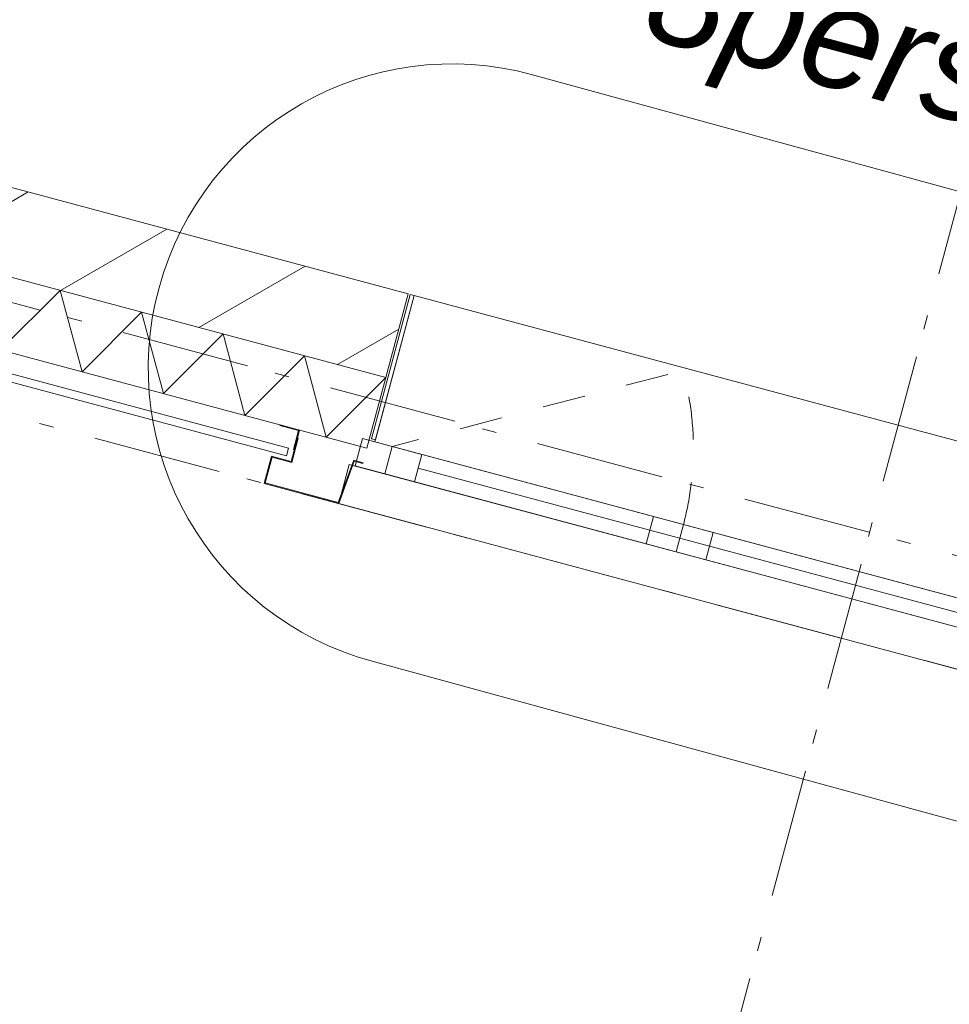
# Model space of a CAD drawing. Header units: millimetres. Extents: x -62314 to 79800, y -34032 to 28340.
# Tile 50 of 256: x 50949 to 53242, y -26558 to -24130. Entities that reach past the tile are written whole.
import ezdxf
from ezdxf.enums import TextEntityAlignment as Align

# ---------------------------------------------------------------- set-up
doc = ezdxf.new("R2010")
doc.units = ezdxf.units.MM
doc.header["$LTSCALE"] = 508
doc.header["$PDMODE"] = 1
doc.header["$PDSIZE"] = -2
doc.linetypes.add('Dash Style-1', pattern=[0.41664, 0.20828, -0.20836])
doc.linetypes.add('Dash Style-6', pattern=[1.04164, 0.625, -0.20828, 0.06943, -0.13893])
doc.layers.get('0').update_dxf_attribs({"lineweight": 0})
doc.layers.get('DEFPOINTS').update_dxf_attribs({"lineweight": 0})
for name, color, linetype, lineweight in [('(00) tekening-lijn draairichting', 7, 'Dash Style-1', 0), ('(00) tekening-stramien-algemeen', 7, 'Dash Style-6', 0), ('(00) tekening-verwijzing', 33, 'Fence_Line', 0), ('(00) tekst-ruimtenummer-algemeen', 8, 'Continuous', 0), ('(00) tekst-ruimtenummer-gradering', 8, 'Continuous', 0), ('(22) binnenwanden-X kalkzandsteen', 1, 'Continuous', 0), ('(42) binnenwandafwerkingen-R plaatmateriaal algemeen', 12, 'Continuous', 0), ('(__) constructies_materialen-K isolatie', 8, 'Continuous', 0), ('(__) constructies_materialen-Xh2 staalproducten', 1, 'Continuous', 0), ('Dimension', 7, 'Continuous', 0), ('None', 7, 'Continuous', 0)]:
    doc.layers.add(name, color=color, linetype=linetype, lineweight=lineweight)
doc.styles.add('Arial', font='Arial')
doc.styles.add('Arial Italic (italic)', font='Arial Italic')
doc.styles.add('Helvetica', font='Helvetica')
doc.linetypes.add('Fence_Line', pattern='A,0,[1,Fence_Line.shx,S=0.19685,R=0,X=0,Y=-0.441942],-5', length=5)
doc.dimstyles.new('KE __', dxfattribs={"dimtxt": 151.308594, "dimasz": 50.074463, "dimexe": 125, "dimexo": 500, "dimgap": 25, "dimtad": 1, "dimdec": 1, "dimtxsty": 'Helvetica', "dimblk": 'DOT', "dimblk1": 'DOT', "dimblk2": 'DOT', "dimcen": 0, "dimdle": 100, "dimazin": 0, "dimtfac": 0.8, "dimtdec": 1, "dimtix": 1, "dimtmove": 0, "dimatfit": 0, "dimldrblk": 'DOT', "dimfxl": 150, "dimfxlon": 1, "dimfrac": 2, "dimtolj": 1, "dimarcsym": 0})

# ---------------------------------------------------------------- blocks, each defined once
blk = doc.blocks.new('(00)-1-ruimtenummer-200')
at = {"layer": '(00) tekst-ruimtenummer-algemeen', "color": 17, "lineweight": 0, "transparency": 33554687}
blk.add_open_spline([(433.3, 618), (491.4, 618), (591.9, 600.3), (650, 569.8), (650, 420.4), (650, 271.1), (591.9, 240.5), (491.4, 222.9), (0, 222.9), (-491.4, 222.9), (-591.9, 240.5), (-650, 271.1), (-650, 420.4), (-650, 569.8), (-591.9, 600.3), (-491.4, 618), (-14.5, 618), (433.3, 618)], degree=2, knots=[0, 0, 0, 0.013296, 0.026591, 0.039887, 0.251662, 0.264958, 0.278253, 0.291549, 0.503324, 0.51662, 0.529915, 0.543211, 0.754986, 0.768281, 0.781577, 0.794873, 1, 1, 1], dxfattribs=at)
at = {"layer": 'None', "color": 7, "linetype": 'Continuous', "lineweight": 0}
blk.add_point((0, 0), dxfattribs=at)
at = {"layer": '(00) tekst-ruimtenummer-algemeen', "color": 17, "transparency": 33554687, "style": 'Arial'}
for tag, p in [('nummer', (0, 222.9)), ('naam', (0, -243.4)), ('oppervlak', (0, -709.7))]:
    blk.add_attdef(tag, text='', height=251.7, dxfattribs=at).set_placement(p, align=Align.BOTTOM_CENTER)
at = {"layer": '(00) tekst-ruimtenummer-gradering', "color": 17, "transparency": 33554687, "style": 'Arial Italic (italic)'}
blk.add_attdef('personen', text='', height=251.7, dxfattribs=at).set_placement((0, -875.5), align=Align.TOP_CENTER)
at = {"layer": 'None', "color": 0, "flags": 1}
blk.add_attdef('klasse', (-1353.2, -1667.8), '', height=251.7, dxfattribs=at)
blk = doc.blocks.new('_Dot')
at = {"color": 0, "linetype": 'ByBlock', "lineweight": -2}
blk.add_line((-0.5, 0), (-1, 0), dxfattribs=at)
at = {"color": 0, "linetype": 'ByBlock', "const_width": 0.5}
blk.add_lwpolyline([(-0.25, 0, 1), (0.25, 0, 1)], format="xyb", close=True, dxfattribs=at)
blk = doc.blocks.new('*D183')
at = {"layer": 'DEFPOINTS', "color": 0, "transparency": 33554687}
for p in [(9331.8, 150), (13331.8, 170), (13331.8, -2508.9)]:
    blk.add_point(p, dxfattribs=at)
at = {"layer": 'Dimension', "color": 0, "lineweight": -2, "transparency": 33554687}
for p, q in [((9331.8, -2358.9), (9331.8, -2633.9)), ((13331.8, -2358.9), (13331.8, -2633.9)), ((9381.9, -2508.9), (13281.8, -2508.9))]:
    blk.add_line(p, q, dxfattribs=at)
at = {"layer": 'Dimension', "color": 0, "lineweight": -2, "xscale": 50.07446289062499, "yscale": 50.07446289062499, "zscale": 50.07446289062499, "rotation": 180}
blk.add_blockref('_Dot', (9331.8, -2508.9), dxfattribs=at)
at = {"layer": 'Dimension', "color": 0, "lineweight": -2, "xscale": 50.07446289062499, "yscale": 50.07446289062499, "zscale": 50.07446289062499}
blk.add_blockref('_Dot', (13331.8, -2508.9), dxfattribs=at)
at = {"layer": 'Dimension', "color": 0, "lineweight": 0, "transparency": 33554687, "insert": (11331.8, -2408.2), "char_height": 151.31, "attachment_point": 5, "style": 'Helvetica'}
blk.add_mtext('\\A1;4000', dxfattribs=at)
blk = doc.blocks.new('*D184')
at = {"layer": 'DEFPOINTS', "color": 0, "transparency": 33554687}
for p in [(9331.8, 170), (6930, 0), (6930, -2508.9)]:
    blk.add_point(p, dxfattribs=at)
at = {"layer": 'Dimension', "color": 0, "lineweight": -2, "transparency": 33554687}
for p, q in [((6930, -2358.9), (6930, -2633.9)), ((9331.8, -2358.9), (9331.8, -2633.9)), ((9281.8, -2508.9), (6980.1, -2508.9))]:
    blk.add_line(p, q, dxfattribs=at)
at = {"layer": 'Dimension', "color": 0, "lineweight": -2, "xscale": 50.07446289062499, "yscale": 50.07446289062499, "zscale": 50.07446289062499, "rotation": 180}
blk.add_blockref('_Dot', (6930, -2508.9), dxfattribs=at)
at = {"layer": 'Dimension', "color": 0, "lineweight": -2, "xscale": 50.07446289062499, "yscale": 50.07446289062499, "zscale": 50.07446289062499}
blk.add_blockref('_Dot', (9331.8, -2508.9), dxfattribs=at)
at = {"layer": 'Dimension', "color": 0, "lineweight": 0, "transparency": 33554687, "insert": (8130.9, -2408.2), "char_height": 151.31, "attachment_point": 5, "style": 'Helvetica'}
blk.add_mtext('\\A1;2402', dxfattribs=at)
blk = doc.blocks.new('zetwerk omlijsting eternit')
at = {"layer": '(__) constructies_materialen-Xh2 staalproducten', "color": 3, "lineweight": 0, "transparency": 33554687, "flags": 128}
for points in [[(205, 48), (157, 48), (157, 0), (155, 0), (155, 50), (205, 50)], [(16.5, -98), (14.7, -100), (205, -100), (205, -30.3), (155, -30.3), (155, 30), (153, 30), (153, -32.3), (203, -32.3), (203, -98)], [(6.8, 12.7), (-17, 12.7), (-17, 10.7), (5, 10.7), (14.7, -100), (16.5, -98)]]:
    blk.add_lwpolyline(points, close=True, dxfattribs=at)
blk = doc.blocks.new('kozijn aansluiting-hoek met lijst eternit')
at = {"layer": '(42) binnenwandafwerkingen-R plaatmateriaal algemeen', "color": 17, "lineweight": 0, "transparency": 33554687, "flags": 128}
blk.add_lwpolyline([(-32, 444), (-22, 444), (-22, 75), (-32, 75)], close=True, dxfattribs=at)
at = {"layer": 'None', "color": 17, "lineweight": 0, "transparency": 33554687}
blk.add_line((-17, 230), (-17, 444), dxfattribs=at)
at = {"layer": 'None', "color": 17, "lineweight": 0, "transparency": 33554687, "flags": 128}
blk.add_lwpolyline([(-76, 70), (0, 70), (0, 0), (-76, 0)], close=True, dxfattribs=at)
at = {"layer": 'None', "color": 7, "linetype": 'Continuous', "lineweight": 0, "transparency": 33554687}
for p in [(0, 0), (5, 0)]:
    blk.add_point(p, dxfattribs=at)
at = {"layer": 'None', "color": 17, "transparency": 33554687}
blk.add_blockref('zetwerk omlijsting eternit', (0, 0), dxfattribs=at)
blk = doc.blocks.new('bu-b-08')
at = {"layer": '(00) tekening-lijn draairichting', "color": 17, "lineweight": 0, "transparency": 33554687, "flags": 128}
blk.add_lwpolyline([(1828.8, -374, 0.133219), (1729.2, -7.2), (1085.1, -374)], format="xyb", dxfattribs=at)
at = {"layer": 'None', "color": 17, "lineweight": 0, "transparency": 33554687}
blk.add_line((4933, -409), (1161.1, -409), dxfattribs=at)
at = {"layer": 'None', "color": 17, "lineweight": 0, "transparency": 33554687, "flags": 128}
for points in [[(1041.1, -374), (4977, -374), (4977, 0), (1041.1, 0)], [(5009, -374), (5009, -444), (1009.1, -444), (1009.1, -374)], [(1161.1, -374), (1161.1, -444), (1085.1, -444), (1085.1, -374)], [(1828.8, -374), (1828.8, -444), (1752.8, -444), (1752.8, -374)], [(1904.8, -374), (1904.8, -444), (1828.8, -444), (1828.8, -374)], [(5023.7, -444), (2744, -444), (2744, -444), (2162.6, -444), (2162.6, -444), (994.4, -444), (994.4, -544), (5023.7, -544)]]:
    blk.add_lwpolyline(points, close=True, dxfattribs=at)
at = {"layer": 'None', "color": 17, "transparency": 33554687, "xscale": -1}
blk.add_blockref('kozijn aansluiting-hoek met lijst eternit', (1009.1, -444), dxfattribs=at)
blk = doc.blocks.new('Isolatie Object-24')
at = {"layer": '(__) constructies_materialen-K isolatie', "color": 2, "lineweight": 0, "transparency": 33554687, "flags": 128}
blk.add_lwpolyline([(0, 90), (2435.9, 90), (2435.9, -90), (0, -90)], close=True, dxfattribs=at)
blk.add_lwpolyline([(0, -90), (103.9, 90), (207.8, -90), (207.8, -90), (311.8, 90), (415.7, -90), (415.7, -90), (519.6, 90), (623.5, -90), (623.5, -90), (727.5, 90), (831.4, -90), (831.4, -90), (935.3, 90), (1039.2, -90), (1039.2, -90), (1143.2, 90), (1247.1, -90), (1247.1, -90), (1351, 90), (1454.9, -90), (1454.9, -90), (1558.8, 90), (1662.8, -90), (1662.8, -90), (1766.7, 90), (1870.6, -90), (1870.6, -90), (1974.5, 90), (2078.5, -90), (2078.5, -90), (2182.4, 90), (2286.3, -90), (2390.2, 90), (2435.9, 11)], dxfattribs=at)
blk = doc.blocks.new('nieuwe hoek')
at = {"layer": '(22) binnenwanden-X kalkzandsteen', "linetype": 'Continuous', "lineweight": 0, "transparency": 33554687}
h = blk.add_hatch(dxfattribs=at)
h.set_pattern_fill('(__)F kzs 1_100', color=253, style=0, pattern_type=2)
h.set_pattern_definition([(45, (0, 0), (-176.7767, 176.7767), [])])
h.paths.add_polyline_path([(-13537, 544), (-13537, 330), (-11101.2, 330), (-11101.2, 544)])
at = {"layer": '(22) binnenwanden-X kalkzandsteen', "color": 3, "lineweight": 0, "transparency": 33554687, "flags": 128}
blk.add_lwpolyline([(-13537, 544), (-13537, 330), (-11101.2, 330), (-11101.2, 544)], close=True, dxfattribs=at)
at = {"layer": '(42) binnenwandafwerkingen-R plaatmateriaal algemeen', "color": 17, "lineweight": 0, "transparency": 33554687, "flags": 128}
blk.add_lwpolyline([(-11287.7, 80), (-11287.7, 100), (-13520, 100), (-13520, 80)], close=True, dxfattribs=at)
at = {"layer": '(__) constructies_materialen-K isolatie', "color": 2, "rotation": 180}
blk.add_blockref('Isolatie Object-24', (-11101.2, 240), dxfattribs=at)
at = {"layer": 'None', "color": 17, "transparency": 33554687}
blk.add_blockref('bu-b-08', (-12127.2, 544), dxfattribs=at)
blk = doc.blocks.new('Group-162-1')
at = {"layer": '(00) tekening-verwijzing', "color": 7, "linetype": 'Continuous', "lineweight": 0, "transparency": 33554687, "flags": 128}
blk.add_lwpolyline([(-108751.7, -67244.6), (-107542.3, -67575.2, -1), (-107937.9, -69022.1), (-111577.9, -68026.9, -1), (-111182.3, -66580)], format="xyb", close=True, dxfattribs=at)
blk = doc.blocks.new('Group-176-1')
at = {"layer": '(00) tekening-stramien-algemeen', "color": 2, "lineweight": 0, "transparency": 33554687}
for p, q in [((71038, -10800), (-1886.1, -10800)), ((71038, -11070), (-1886.1, -11070))]:
    blk.add_line(p, q, dxfattribs=at)
blk = doc.blocks.new('*D358')
at = {"layer": '(00) tekening-stramien-algemeen', "color": 0, "lineweight": -2, "transparency": 33554687}
for p, q in [((54510.6, -350), (54510.6, -625)), ((57810.6, -350), (57810.6, -625)), ((57760.6, -500), (54560.7, -500))]:
    blk.add_line(p, q, dxfattribs=at)
at = {"layer": 'DEFPOINTS', "color": 0, "transparency": 33554687}
for p in [(54510.6, 2778.9), (57810.6, 2778.9), (54510.6, -500)]:
    blk.add_point(p, dxfattribs=at)
at = {"layer": '(00) tekening-stramien-algemeen', "color": 0, "lineweight": -2, "xscale": 50.07446289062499, "yscale": 50.07446289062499, "zscale": 50.07446289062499, "rotation": 180}
blk.add_blockref('_Dot', (54510.6, -500), dxfattribs=at)
at = {"layer": '(00) tekening-stramien-algemeen', "color": 0, "lineweight": -2, "xscale": 50.07446289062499, "yscale": 50.07446289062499, "zscale": 50.07446289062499}
blk.add_blockref('_Dot', (57810.6, -500), dxfattribs=at)
at = {"layer": '(00) tekening-stramien-algemeen', "color": 0, "lineweight": 0, "transparency": 33554687, "insert": (56160.6, -374.3), "char_height": 151.31, "attachment_point": 5, "style": 'Helvetica'}
blk.add_mtext('\\A1;3300', dxfattribs=at)
blk = doc.blocks.new('*D359')
at = {"layer": '(00) tekening-stramien-algemeen', "color": 0, "lineweight": -2, "transparency": 33554687}
for p, q in [((57810.6, -350), (57810.6, -625)), ((61110.6, -350), (61110.6, -625)), ((61060.6, -500), (57860.7, -500))]:
    blk.add_line(p, q, dxfattribs=at)
at = {"layer": 'DEFPOINTS', "color": 0, "transparency": 33554687}
for p in [(57810.6, 2778.9), (61110.6, 2778.9), (57810.6, -500)]:
    blk.add_point(p, dxfattribs=at)
at = {"layer": '(00) tekening-stramien-algemeen', "color": 0, "lineweight": -2, "xscale": 50.07446289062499, "yscale": 50.07446289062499, "zscale": 50.07446289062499, "rotation": 180}
blk.add_blockref('_Dot', (57810.6, -500), dxfattribs=at)
at = {"layer": '(00) tekening-stramien-algemeen', "color": 0, "lineweight": -2, "xscale": 50.07446289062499, "yscale": 50.07446289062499, "zscale": 50.07446289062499}
blk.add_blockref('_Dot', (61110.6, -500), dxfattribs=at)
at = {"layer": '(00) tekening-stramien-algemeen', "color": 0, "lineweight": 0, "transparency": 33554687, "insert": (59460.6, -374.3), "char_height": 151.31, "attachment_point": 5, "style": 'Helvetica'}
blk.add_mtext('\\A1;3300', dxfattribs=at)
blk = doc.blocks.new('blok b-v1-gevel_constructie')
at = {"layer": 'None', "color": 17, "transparency": 33554687}
blk.add_blockref('nieuwe hoek', (20449.99, -0.01), dxfattribs=at)
at = {"layer": 'Dimension', "color": 17, "lineweight": 0, "transparency": 33554687}
for base, p1, p2, picture, middle in [((6930, -2508.85), (9331.83, 169.97), (6930, 0), '*D184', (8130.91, -2408.2)), ((13331.83, -2508.85), (9331.83, 150.02), (13331.83, 169.97), '*D183', (11331.83, -2408.2))]:
    dim = blk.add_linear_dim(base=base, p1=p1, p2=p2, dimstyle='KE __', override={"dimgap": 25, "dimdec": 0, "dimpost": '<>', "dimtxsty": 'Helvetica', "dimtmove": 2}, dxfattribs=at)
    dim.commit()
    dim.dimension.update_dxf_attribs({"geometry": picture, "text_midpoint": middle})
blk = doc.blocks.new('blok B 01 (2D)')
at = {"layer": 'None', "color": 17, "transparency": 33554687}
blk.add_blockref('blok b-v1-gevel_constructie', (47480, 0), dxfattribs=at)
blk.add_blockref('(00)-1-ruimtenummer-200', (57655, 2433), dxfattribs=at).add_auto_attribs({'nummer': 'b.1.38a', 'naam': 'kantoor CO-BB', 'oppervlak': '29m2', 'personen': '8pers'})
blk = doc.blocks.new('stramien langs gevel blok B')
at = {"layer": '(00) tekening-stramien-algemeen', "color": 2, "lineweight": 0, "transparency": 33554687}
for base, p1, p2, picture, middle in [((54510.6, -500), (57810.6, 2778.9), (54510.6, 2778.9), '*D358', (56160.6, -374.3)), ((57810.6, -500), (61110.6, 2778.9), (57810.6, 2778.9), '*D359', (59460.6, -374.3))]:
    dim = blk.add_linear_dim(base=base, p1=p1, p2=p2, dimstyle='KE __', override={"dimtxt": 151.308594, "dimgap": 50, "dimdec": 0, "dimpost": '<>', "dimtxsty": 'Helvetica', "dimtmove": 2}, dxfattribs=at)
    dim.commit()
    dim.dimension.update_dxf_attribs({"geometry": picture, "text_midpoint": middle})
blk = doc.blocks.new('Stramien blok B')
at = {"layer": '(00) tekening-stramien-algemeen', "color": 2, "lineweight": 0, "transparency": 33554687}
blk.add_line((57810, 1818.9), (57810, -14997.6), dxfattribs=at)
at = {"layer": 'None', "color": 17, "transparency": 33554687}
for name, p in [('Group-176-1', (0, 0)), ('stramien langs gevel blok B', (0, -13578.9))]:
    blk.add_blockref(name, p, dxfattribs=at)

msp = doc.modelspace()

# ---------------------------------------------------------------- block references
at = {"layer": 'None', "color": 17, "transparency": 33554687}
for name, p, rotation in [('blok B 01 (2D)', (-3125.94, -10622.93), 344.9999999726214), ('Stramien blok B', (0, 0), 344.9999645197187)]:
    msp.add_blockref(name, p, dxfattribs=dict(at, rotation=rotation))
msp.add_blockref('Group-162-1', (163395.98, 42314.6), dxfattribs=at)

doc.saveas('drawing.dxf')
